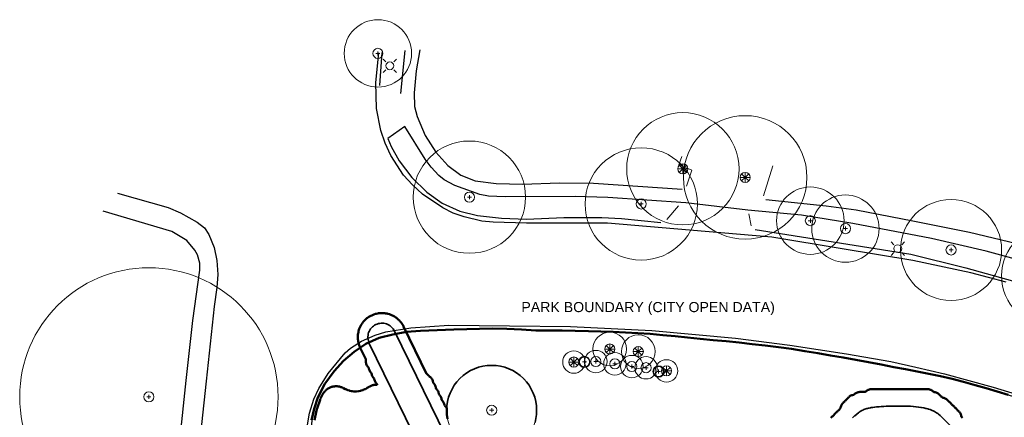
# Model space of a CAD drawing. Header units: metres. Extents: x -6559 to -6383, y 5654606 to 5654801.
# Tile 21 of 31: x -6559 to -6472, y 5654766 to 5654801. Entities that reach past the tile are written whole.
import ezdxf
from ezdxf.enums import TextEntityAlignment as Align

# ---------------------------------------------------------------- set-up
doc = ezdxf.new("R2010")
doc.units = ezdxf.units.M
doc.header["$LTSCALE"] = 0.5
for name, pattern in [('DASHED', [9, 6, -3]), ('DOT', [1.5, 0, -1.5]), ('PHANTOM', [22, 12, -2, 2, -2, 2, -2])]:
    doc.linetypes.add(name, pattern=pattern)
for name, color, linetype, lineweight in [('L-HARD-PAVE', 8, 'Continuous', 35), ('L-PLNT-PROT', 1, 'DASHED', 35), ('L-PLNT-TEXT', 3, 'Continuous', 18), ('L-SITE-LIMIT', 6, 'PHANTOM', 50), ('V-PROP-LINE', 7, 'PHANTOM', 50), ('V-PROP-TEXT', 7, 'Continuous', 18), ('V-ROAD-CURB', 7, 'Continuous', 25), ('V-ROAD-DW', 8, 'Continuous', 18), ('V-ROAD-SW', 8, 'Continuous', 25), ('V-UTIL-ELEC', 1, 'Continuous', 18), ('V-VEG-CANOPY', 92, 'Continuous', 13), ('V-VEG-TREE', 94, 'Continuous', 18)]:
    doc.layers.add(name, color=color, linetype=linetype, lineweight=lineweight)
doc.styles.add('BR-STD', font='arial.ttf')

# ---------------------------------------------------------------- blocks, each defined once
blk = doc.blocks.new('UTIL-LIGHT')
at = {"color": 0, "lineweight": -2}
for p, q in [((-0.71, 0.71), (-1.2, 1.2)), ((0.71, 0.71), (1.2, 1.2)), ((-0.71, -0.71), (-1.2, -1.2)), ((0.71, -0.71), (1.2, -1.2))]:
    blk.add_line(p, q, dxfattribs=at)
blk.add_circle((0, 0), 0.7, dxfattribs=at)
blk = doc.blocks.new('VEG-TREE-DECID')
at = {"color": 0, "lineweight": -2}
for p, q in [((-0.6, 0), (0.6, 0)), ((0, -0.6), (0, 0.6))]:
    blk.add_line(p, q, dxfattribs=at)
blk.add_circle((0, 0), 1.5, dxfattribs=at)
blk = doc.blocks.new('VEG-TREE-CONIF')
at = {"color": 0, "lineweight": -2}
for q in [(-1.5, 0), (-1.06, 1.06), (-1.06, -1.06), (0, 1.5), (1.06, 1.06), (1.5, 0), (0, -1.5), (1.06, -1.06)]:
    blk.add_line((0, 0), q, dxfattribs=at)
blk.add_circle((0, 0), 1.5, dxfattribs=at)

msp = doc.modelspace()

# ---------------------------------------------------------------- linework, layer by layer
at = {"layer": 'L-HARD-PAVE'}
for points in [[(-6523.658, 5654763.285), (-6528.187, 5654772.581), (-6528.236, 5654772.693), (-6528.273, 5654772.81), (-6528.298, 5654772.93), (-6528.311, 5654773.052), (-6528.313, 5654773.175), (-6528.302, 5654773.297), (-6528.28, 5654773.418), (-6528.245, 5654773.535), (-6528.2, 5654773.649), (-6528.143, 5654773.758), (-6528.076, 5654773.861), (-6528, 5654773.957), (-6527.914, 5654774.044), (-6527.82, 5654774.123), (-6527.719, 5654774.193), (-6527.611, 5654774.252), (-6527.498, 5654774.3), (-6527.381, 5654774.337), (-6527.261, 5654774.362), (-6527.139, 5654774.376), (-6527.017, 5654774.377), (-6526.895, 5654774.367), (-6526.774, 5654774.344), (-6526.656, 5654774.31), (-6526.542, 5654774.264), (-6526.434, 5654774.208), (-6526.331, 5654774.141), (-6526.235, 5654774.064), (-6526.147, 5654773.978), (-6526.068, 5654773.884), (-6525.999, 5654773.783), (-6525.94, 5654773.676), (-6521.412, 5654764.381)], [(-6485.189, 5654765.946), (-6484.994, 5654766.118), (-6484.974, 5654766.135), (-6484.812, 5654766.272), (-6484.779, 5654766.298), (-6484.651, 5654766.4), (-6484.59, 5654766.445), (-6484.494, 5654766.511), (-6484.34, 5654766.602), (-6484.278, 5654766.634), (-6484.167, 5654766.682), (-6484.091, 5654766.712), (-6484.007, 5654766.741), (-6483.917, 5654766.768), (-6483.851, 5654766.786), (-6483.747, 5654766.812), (-6483.694, 5654766.823), (-6483.577, 5654766.847), (-6483.535, 5654766.855), (-6483.404, 5654766.876), (-6483.369, 5654766.881), (-6483.224, 5654766.901), (-6483.195, 5654766.904), (-6483.036, 5654766.922), (-6483.012, 5654766.925), (-6482.84, 5654766.94), (-6482.818, 5654766.942), (-6482.633, 5654766.956), (-6482.614, 5654766.957), (-6482.415, 5654766.969), (-6482.399, 5654766.969), (-6482.186, 5654766.979), (-6482.172, 5654766.98), (-6481.945, 5654766.988), (-6481.933, 5654766.988), (-6481.693, 5654766.994), (-6481.681, 5654766.994), (-6481.427, 5654766.998), (-6481.417, 5654766.998), (-6481.15, 5654767), (-6481.141, 5654767), (-6480.859, 5654767), (-6480.841, 5654767), (-6480.574, 5654766.996), (-6480.553, 5654766.996), (-6480.299, 5654766.988), (-6480.277, 5654766.987), (-6480.037, 5654766.975), (-6480.012, 5654766.974), (-6479.785, 5654766.958), (-6479.757, 5654766.956), (-6479.544, 5654766.936), (-6479.512, 5654766.933), (-6479.313, 5654766.909), (-6479.277, 5654766.905), (-6479.091, 5654766.877), (-6479.05, 5654766.87), (-6478.878, 5654766.839), (-6478.83, 5654766.83), (-6478.672, 5654766.794), (-6478.617, 5654766.781), (-6478.473, 5654766.742), (-6478.409, 5654766.723), (-6478.278, 5654766.68), (-6478.204, 5654766.653), (-6478.087, 5654766.606), (-6478, 5654766.568), (-6477.897, 5654766.517), (-6477.797, 5654766.462), (-6477.707, 5654766.408), (-6477.595, 5654766.331), (-6477.519, 5654766.272), (-6477.397, 5654766.165), (-6475.335, 5654764.103)]]:
    msp.add_lwpolyline(points, dxfattribs=at)
at = {"layer": 'L-PLNT-PROT'}
msp.add_lwpolyline([(-6521.22, 5654765.844), (-6521.278, 5654766.232), (-6521.297, 5654766.624), (-6521.278, 5654767.016), (-6521.22, 5654767.404), (-6521.125, 5654767.785), (-6520.993, 5654768.155), (-6520.825, 5654768.51), (-6520.623, 5654768.846), (-6520.389, 5654769.162), (-6520.125, 5654769.452), (-6519.835, 5654769.716), (-6519.519, 5654769.95), (-6519.183, 5654770.152), (-6518.828, 5654770.32), (-6518.458, 5654770.452), (-6518.077, 5654770.547), (-6517.689, 5654770.605), (-6517.297, 5654770.624), (-6516.905, 5654770.605), (-6516.517, 5654770.547), (-6516.136, 5654770.452), (-6515.766, 5654770.32), (-6515.411, 5654770.152), (-6515.075, 5654769.95), (-6514.759, 5654769.716), (-6514.469, 5654769.452), (-6514.205, 5654769.162), (-6513.971, 5654768.846), (-6513.769, 5654768.51), (-6513.601, 5654768.155), (-6513.469, 5654767.785), (-6513.374, 5654767.404), (-6513.316, 5654767.016), (-6513.297, 5654766.624), (-6513.316, 5654766.232), (-6513.419, 5654765.538)], dxfattribs=at)
at = {"layer": 'L-PLNT-TEXT', "linetype": 'DOT'}
msp.add_circle((-6517.297, 5654766.624), 4, dxfattribs=at)
at = {"layer": 'L-SITE-LIMIT'}
for points in [[(-6533.064, 5654765.747), (-6532.88, 5654766.612), (-6532.87, 5654766.655), (-6532.851, 5654766.724), (-6532.838, 5654766.766), (-6532.566, 5654767.564), (-6532.547, 5654767.614), (-6532.514, 5654767.693), (-6532.491, 5654767.742), (-6532.348, 5654768.023), (-6532.331, 5654768.055), (-6532.302, 5654768.105), (-6532.263, 5654768.166), (-6532.23, 5654768.213), (-6532.185, 5654768.27), (-6532.148, 5654768.314), (-6532.098, 5654768.367), (-6532.056, 5654768.406), (-6532.001, 5654768.454), (-6531.956, 5654768.49), (-6531.897, 5654768.531), (-6531.848, 5654768.563), (-6531.785, 5654768.599), (-6531.734, 5654768.625), (-6531.668, 5654768.655), (-6531.614, 5654768.676), (-6531.546, 5654768.699), (-6531.49, 5654768.715), (-6531.42, 5654768.732), (-6531.363, 5654768.743), (-6531.291, 5654768.752), (-6531.234, 5654768.757), (-6531.161, 5654768.76), (-6531.103, 5654768.76), (-6531.031, 5654768.755), (-6530.974, 5654768.749), (-6530.902, 5654768.738), (-6530.846, 5654768.727), (-6530.775, 5654768.709), (-6530.72, 5654768.692), (-6530.652, 5654768.667), (-6530.599, 5654768.645), (-6530.533, 5654768.614), (-6530.502, 5654768.597), (-6530.499, 5654768.596), (-6530.338, 5654768.509), (-6530.338, 5654768.509), (-6530.291, 5654768.487), (-6530.153, 5654768.43), (-6530.105, 5654768.413), (-6529.962, 5654768.369), (-6529.912, 5654768.357), (-6529.765, 5654768.328), (-6529.714, 5654768.32), (-6529.565, 5654768.306), (-6529.514, 5654768.303), (-6529.364, 5654768.303), (-6529.313, 5654768.306), (-6529.164, 5654768.32), (-6529.113, 5654768.328), (-6528.966, 5654768.357), (-6528.916, 5654768.369), (-6528.773, 5654768.413), (-6528.725, 5654768.43), (-6528.587, 5654768.487), (-6528.54, 5654768.509), (-6528.408, 5654768.58), (-6528.364, 5654768.606), (-6528.266, 5654768.672), (-6528.237, 5654768.69), (-6528.19, 5654768.719), (-6528.13, 5654768.751), (-6528.081, 5654768.775), (-6528.018, 5654768.802), (-6527.967, 5654768.821), (-6527.902, 5654768.843), (-6527.849, 5654768.857), (-6527.783, 5654768.873), (-6527.729, 5654768.882), (-6527.661, 5654768.891), (-6527.607, 5654768.896), (-6527.538, 5654768.899), (-6527.493, 5654768.899), (-6527.497, 5654768.939), (-6527.504, 5654768.944), (-6527.556, 5654768.996), (-6527.602, 5654769.053), (-6527.643, 5654769.115), (-6527.678, 5654769.179), (-6527.706, 5654769.247), (-6527.727, 5654769.318), (-6527.742, 5654769.39), (-6527.747, 5654769.439), (-6527.754, 5654769.444), (-6527.806, 5654769.496), (-6527.852, 5654769.553), (-6527.893, 5654769.615), (-6527.928, 5654769.679), (-6527.956, 5654769.747), (-6527.977, 5654769.818), (-6527.992, 5654769.89), (-6527.997, 5654769.939), (-6528.004, 5654769.944), (-6528.056, 5654769.996), (-6528.102, 5654770.053), (-6528.143, 5654770.115), (-6528.178, 5654770.179), (-6528.206, 5654770.247), (-6528.227, 5654770.318), (-6528.242, 5654770.39), (-6528.247, 5654770.439), (-6528.254, 5654770.444), (-6528.306, 5654770.496), (-6528.352, 5654770.553), (-6528.393, 5654770.615), (-6528.428, 5654770.679), (-6528.456, 5654770.747), (-6528.477, 5654770.818), (-6528.492, 5654770.89), (-6528.499, 5654770.963), (-6528.499, 5654770.966), (-6528.5, 5654771.002), (-6528.5, 5654771.167), (-6528.996, 5654772.186), (-6529.012, 5654772.22), (-6529.066, 5654772.346), (-6529.091, 5654772.415), (-6529.133, 5654772.546), (-6529.152, 5654772.617), (-6529.18, 5654772.752), (-6529.192, 5654772.824), (-6529.207, 5654772.961), (-6529.211, 5654773.034), (-6529.213, 5654773.172), (-6529.21, 5654773.245), (-6529.198, 5654773.382), (-6529.188, 5654773.455), (-6529.163, 5654773.59), (-6529.146, 5654773.662), (-6529.107, 5654773.794), (-6529.083, 5654773.863), (-6529.032, 5654773.991), (-6529.002, 5654774.058), (-6528.938, 5654774.18), (-6528.901, 5654774.243), (-6528.826, 5654774.358), (-6528.783, 5654774.418), (-6528.697, 5654774.525), (-6528.648, 5654774.58), (-6528.552, 5654774.679), (-6528.498, 5654774.729), (-6528.393, 5654774.817), (-6528.335, 5654774.861), (-6528.221, 5654774.939), (-6528.158, 5654774.978), (-6528.038, 5654775.044), (-6527.972, 5654775.076), (-6527.846, 5654775.13), (-6527.777, 5654775.156), (-6527.646, 5654775.197), (-6527.574, 5654775.216), (-6527.44, 5654775.244), (-6527.367, 5654775.256), (-6527.231, 5654775.271), (-6527.157, 5654775.275), (-6527.02, 5654775.277), (-6526.946, 5654775.274), (-6526.809, 5654775.262), (-6526.737, 5654775.252), (-6526.601, 5654775.227), (-6526.53, 5654775.21), (-6526.398, 5654775.172), (-6526.328, 5654775.148), (-6526.201, 5654775.097), (-6526.134, 5654775.066), (-6526.012, 5654775.003), (-6525.948, 5654774.965), (-6525.833, 5654774.89), (-6525.774, 5654774.847), (-6525.667, 5654774.761), (-6525.611, 5654774.713), (-6525.513, 5654774.617), (-6525.463, 5654774.563), (-6525.375, 5654774.457), (-6525.33, 5654774.399), (-6525.253, 5654774.286), (-6525.214, 5654774.223), (-6525.148, 5654774.102), (-6525.131, 5654774.07), (-6523.087, 5654769.875), (-6523.053, 5654769.852), (-6522.996, 5654769.806), (-6522.944, 5654769.754), (-6522.898, 5654769.697), (-6522.86, 5654769.64), (-6522.803, 5654769.602), (-6522.746, 5654769.556), (-6522.694, 5654769.504), (-6522.648, 5654769.447), (-6522.607, 5654769.385), (-6522.572, 5654769.321), (-6522.544, 5654769.253), (-6522.523, 5654769.182), (-6522.508, 5654769.11), (-6522.503, 5654769.061), (-6522.496, 5654769.056), (-6522.444, 5654769.004), (-6522.398, 5654768.947), (-6522.357, 5654768.885), (-6522.322, 5654768.821), (-6522.294, 5654768.753), (-6522.273, 5654768.682), (-6522.258, 5654768.61), (-6522.253, 5654768.561), (-6522.246, 5654768.556), (-6522.194, 5654768.504), (-6522.148, 5654768.447), (-6522.107, 5654768.385), (-6522.072, 5654768.321), (-6522.044, 5654768.253), (-6522.023, 5654768.182), (-6522.008, 5654768.11), (-6522.003, 5654768.061), (-6521.996, 5654768.056), (-6521.944, 5654768.004), (-6521.898, 5654767.947), (-6521.857, 5654767.885), (-6521.822, 5654767.821), (-6521.794, 5654767.753), (-6521.773, 5654767.682), (-6521.758, 5654767.61), (-6521.753, 5654767.561), (-6521.746, 5654767.556), (-6521.694, 5654767.504), (-6521.648, 5654767.447), (-6521.607, 5654767.385), (-6521.572, 5654767.321), (-6521.544, 5654767.253), (-6521.523, 5654767.182), (-6521.508, 5654767.11), (-6521.503, 5654767.061), (-6521.496, 5654767.056), (-6521.444, 5654767.004), (-6521.398, 5654766.947), (-6521.36, 5654766.89), (-6521.303, 5654766.852), (-6521.286, 5654766.838), (-6521.297, 5654766.624), (-6521.278, 5654766.232), (-6521.22, 5654765.844)], [(-6487.102, 5654765.947), (-6487.056, 5654766.004), (-6487.004, 5654766.056), (-6486.947, 5654766.102), (-6486.89, 5654766.14), (-6486.852, 5654766.197), (-6486.806, 5654766.254), (-6486.754, 5654766.306), (-6486.697, 5654766.352), (-6486.64, 5654766.39), (-6486.602, 5654766.447), (-6486.556, 5654766.504), (-6486.504, 5654766.556), (-6486.447, 5654766.602), (-6486.39, 5654766.64), (-6486.352, 5654766.697), (-6486.306, 5654766.754), (-6486.254, 5654766.806), (-6486.247, 5654766.811), (-6486.242, 5654766.86), (-6486.227, 5654766.932), (-6486.206, 5654767.003), (-6486.178, 5654767.071), (-6486.143, 5654767.135), (-6486.102, 5654767.197), (-6486.056, 5654767.254), (-6486.004, 5654767.306), (-6485.947, 5654767.352), (-6485.89, 5654767.39), (-6485.852, 5654767.447), (-6485.806, 5654767.504), (-6485.754, 5654767.556), (-6485.697, 5654767.602), (-6485.64, 5654767.64), (-6485.602, 5654767.697), (-6485.556, 5654767.754), (-6485.504, 5654767.806), (-6485.447, 5654767.852), (-6485.385, 5654767.893), (-6485.321, 5654767.928), (-6485.253, 5654767.956), (-6485.182, 5654767.977), (-6485.11, 5654767.992), (-6485.061, 5654767.997), (-6485.056, 5654768.004), (-6485.004, 5654768.056), (-6484.947, 5654768.102), (-6484.885, 5654768.143), (-6484.821, 5654768.178), (-6484.753, 5654768.206), (-6484.682, 5654768.227), (-6484.61, 5654768.242), (-6484.537, 5654768.249), (-6484.534, 5654768.249), (-6484.498, 5654768.25), (-6484.059, 5654768.25), (-6484.056, 5654768.254), (-6484.004, 5654768.306), (-6483.947, 5654768.352), (-6483.885, 5654768.393), (-6483.821, 5654768.428), (-6483.753, 5654768.456), (-6483.682, 5654768.477), (-6483.61, 5654768.492), (-6483.537, 5654768.499), (-6483.534, 5654768.499), (-6483.498, 5654768.5), (-6478.502, 5654768.5), (-6478.466, 5654768.499), (-6478.463, 5654768.499), (-6478.39, 5654768.492), (-6478.318, 5654768.477), (-6478.247, 5654768.456), (-6478.179, 5654768.428), (-6478.115, 5654768.393), (-6478.053, 5654768.352), (-6477.996, 5654768.306), (-6477.944, 5654768.254), (-6477.939, 5654768.247), (-6477.89, 5654768.242), (-6477.818, 5654768.227), (-6477.747, 5654768.206), (-6477.679, 5654768.178), (-6477.615, 5654768.143), (-6477.553, 5654768.102), (-6477.496, 5654768.056), (-6477.444, 5654768.004), (-6477.398, 5654767.947), (-6477.36, 5654767.89), (-6477.303, 5654767.852), (-6477.246, 5654767.806), (-6477.194, 5654767.754), (-6477.189, 5654767.747), (-6477.14, 5654767.742), (-6477.068, 5654767.727), (-6476.997, 5654767.706), (-6476.929, 5654767.678), (-6476.865, 5654767.643), (-6476.803, 5654767.602), (-6476.746, 5654767.556), (-6476.694, 5654767.504), (-6476.648, 5654767.447), (-6476.61, 5654767.39), (-6476.553, 5654767.352), (-6476.496, 5654767.306), (-6476.444, 5654767.254), (-6476.398, 5654767.197), (-6476.36, 5654767.14), (-6476.303, 5654767.102), (-6476.246, 5654767.056), (-6476.194, 5654767.004), (-6476.148, 5654766.947), (-6476.11, 5654766.89), (-6476.053, 5654766.852), (-6475.996, 5654766.806), (-6475.944, 5654766.754), (-6475.898, 5654766.697), (-6475.86, 5654766.64), (-6475.803, 5654766.602), (-6475.746, 5654766.556), (-6475.694, 5654766.504), (-6475.648, 5654766.447), (-6475.607, 5654766.385), (-6475.572, 5654766.321), (-6475.544, 5654766.253), (-6475.523, 5654766.182), (-6475.508, 5654766.11), (-6475.503, 5654766.061), (-6475.496, 5654766.056), (-6475.444, 5654766.004), (-6475.398, 5654765.947)]]:
    msp.add_lwpolyline(points, dxfattribs=at)
at = {"layer": 'V-PROP-LINE'}
for points in [[(-6533.322, 5654765.738), (-6533.105, 5654766.757), (-6532.766, 5654767.753), (-6532.139, 5654768.985), (-6531.321, 5654770.112), (-6530.485, 5654771.016), (-6529.545, 5654771.813), (-6528.484, 5654772.539), (-6527.324, 5654773.059), (-6526.104, 5654773.382), (-6524.877, 5654773.599), (-6523.637, 5654773.709), (-6522.149, 5654773.771), (-6520.659, 5654773.82), (-6519.513, 5654773.85), (-6518.367, 5654773.875), (-6517.221, 5654773.891), (-6515.938, 5654773.874), (-6514.656, 5654773.814)], [(-6514.656, 5654773.814), (-6513.373, 5654773.727), (-6512.2, 5654773.729), (-6511.027, 5654773.716), (-6509.854, 5654773.695), (-6508.681, 5654773.668), (-6507.582, 5654773.639), (-6506.483, 5654773.605), (-6505.384, 5654773.56), (-6504.286, 5654773.5), (-6503.189, 5654773.418), (-6502.078, 5654773.317), (-6500.967, 5654773.212), (-6499.857, 5654773.103), (-6498.747, 5654772.992), (-6497.587, 5654772.878), (-6496.426, 5654772.762), (-6495.266, 5654772.645), (-6494.106, 5654772.524), (-6492.946, 5654772.398), (-6491.772, 5654772.253), (-6490.601, 5654772.081), (-6489.432, 5654771.893), (-6488.264, 5654771.698), (-6487.136, 5654771.506), (-6486.01, 5654771.308), (-6484.885, 5654771.105), (-6483.76, 5654770.898), (-6482.637, 5654770.685), (-6481.513, 5654770.469), (-6480.472, 5654770.269), (-6479.431, 5654770.07), (-6478.39, 5654769.864), (-6477.353, 5654769.647), (-6476.32, 5654769.413), (-6475.293, 5654769.156), (-6474.273, 5654768.87), (-6473.296, 5654768.58), (-6472.318, 5654768.289), (-6471.341, 5654767.998)]]:
    msp.add_lwpolyline(points, dxfattribs=at)
at = {"layer": 'V-ROAD-CURB'}
for points in [[(-6525.376, 5654794.844), (-6524.983, 5654798.669)], [(-6471.507, 5654778.045), (-6474.658, 5654778.859), (-6479.826, 5654779.96), (-6486.099, 5654781.002), (-6492.36, 5654782.054), (-6499.68, 5654782.674), (-6506.983, 5654783.292), (-6514.19, 5654783.284), (-6517.154, 5654783.364), (-6518.159, 5654783.473), (-6519.755, 5654783.841), (-6520.733, 5654784.189), (-6521.655, 5654784.663), (-6523.458, 5654785.884), (-6524.358, 5654786.696), (-6525.155, 5654787.566), (-6526.285, 5654789.306), (-6526.783, 5654790.416), (-6527.152, 5654791.554), (-6527.536, 5654793.503), (-6527.611, 5654795.82), (-6527.329, 5654798.468)], [(-6468.404, 5654779.443), (-6473.286, 5654780.789), (-6478.143, 5654781.921), (-6485.154, 5654783.267), (-6489.736, 5654783.988), (-6494.489, 5654784.437), (-6500.027, 5654785.084), (-6506.968, 5654785.565), (-6509.859, 5654785.669), (-6516.09, 5654785.623), (-6517.568, 5654785.689), (-6518.356, 5654785.836), (-6520.566, 5654786.65), (-6521.513, 5654787.162), (-6522.002, 5654787.542), (-6522.696, 5654788.29), (-6523.222, 5654788.987), (-6525.026, 5654791.892)], [(-6550.602, 5654785.952), (-6546.096, 5654784.669), (-6545.002, 5654784.215), (-6543.513, 5654783.388), (-6542.868, 5654782.872), (-6542.477, 5654782.28), (-6542.004, 5654781.128), (-6541.748, 5654779.95), (-6541.68, 5654778.723), (-6541.747, 5654777.548), (-6541.996, 5654775.852), (-6542.715, 5654769.216), (-6543.428, 5654762.583)], [(-6475.104, 5654779.295), (-6468.408, 5654777.442)], [(-6534.001, 5654763.386), (-6533.525, 5654766.367), (-6533.139, 5654767.602), (-6532.671, 5654768.566), (-6531.839, 5654769.883), (-6530.329, 5654771.745), (-6529.852, 5654772.143), (-6528.894, 5654772.772), (-6527.652, 5654773.316), (-6526.713, 5654773.617), (-6524.485, 5654773.97), (-6521.121, 5654774.198), (-6515.704, 5654774.14), (-6510.291, 5654774.081), (-6503.05, 5654773.736), (-6495.608, 5654773.055), (-6490.772, 5654772.418), (-6485.719, 5654771.648), (-6481.787, 5654770.954), (-6479.537, 5654770.469), (-6477.01, 5654769.878), (-6472.656, 5654768.693), (-6464.257, 5654766.138)], [(-6465.598, 5654766.24), (-6474.666, 5654768.982), (-6478.071, 5654769.8)]]:
    msp.add_lwpolyline(points, dxfattribs=at)
at = {"layer": 'V-ROAD-DW'}
for points in [[(-6499.96, 5654786.57), (-6499.494, 5654788.014), (-6500.653, 5654788.484), (-6500.361, 5654789.22)], [(-6492.276, 5654788.405), (-6493.114, 5654785.712)], [(-6501.715, 5654783.604), (-6500.665, 5654784.831)], [(-6494.421, 5654784.129), (-6494.202, 5654783.064)]]:
    msp.add_lwpolyline(points, dxfattribs=at)
at = {"layer": 'V-ROAD-SW'}
for points in [[(-6523.692, 5654798.732), (-6524.009, 5654796.843), (-6524.19, 5654794.909), (-6524.156, 5654793.69), (-6523.942, 5654792.8), (-6523.21, 5654791.092), (-6522.274, 5654789.611), (-6521.187, 5654788.42), (-6520.039, 5654787.562), (-6518.757, 5654787.059), (-6516.902, 5654786.808), (-6514.531, 5654786.759), (-6511.297, 5654786.887), (-6508.223, 5654786.844), (-6500.355, 5654786.31)], [(-6527.081, 5654798.501), (-6527.276, 5654795.548)], [(-6525.024, 5654791.893), (-6526.534, 5654790.815), (-6526.238, 5654790.118), (-6525.519, 5654788.849), (-6524.389, 5654787.356), (-6523.056, 5654786.043), (-6521.69, 5654785.079), (-6520.126, 5654784.356), (-6518.568, 5654783.966), (-6516.437, 5654783.718), (-6514.185, 5654783.648), (-6510.871, 5654783.778), (-6507.507, 5654783.784), (-6505.738, 5654783.695), (-6502.252, 5654783.344)], [(-6492.894, 5654785.381), (-6487.539, 5654784.845), (-6484.854, 5654784.483), (-6479.808, 5654783.496), (-6474.774, 5654782.498), (-6470.562, 5654781.48), (-6464.565, 5654779.725)], [(-6545.061, 5654763.91), (-6544.474, 5654769.266), (-6543.889, 5654774.621), (-6543.262, 5654779.101), (-6543.276, 5654779.735), (-6543.484, 5654780.454), (-6543.708, 5654780.895), (-6544.421, 5654781.751), (-6545.755, 5654782.545), (-6551.883, 5654784.345)], [(-6493.841, 5654782.709), (-6486.914, 5654781.612), (-6479.993, 5654780.512), (-6475.104, 5654779.294)], [(-6478.069, 5654769.796), (-6486.263, 5654771.356), (-6491.991, 5654772.286), (-6497.962, 5654772.883), (-6503.932, 5654773.481), (-6510.853, 5654773.683), (-6517.76, 5654773.884), (-6523.792, 5654773.703), (-6525.594, 5654773.483), (-6527.589, 5654772.964), (-6528.51, 5654772.525), (-6529.209, 5654772.066), (-6530.71, 5654770.796), (-6531.424, 5654769.993), (-6532.199, 5654768.889), (-6532.724, 5654767.855), (-6533.221, 5654766.32), (-6534.062, 5654759.744)]]:
    msp.add_lwpolyline(points, dxfattribs=at)
at = {"layer": 'V-VEG-CANOPY'}
for centre, radius in [((-6527.42, 5654798.413), 3), ((-6500.281, 5654788.131), 5), ((-6494.737, 5654787.362), 5.5), ((-6519.279, 5654785.606), 5), ((-6503.986, 5654784.997), 5), ((-6488.938, 5654783.51), 3), ((-6485.815, 5654782.801), 3), ((-6476.415, 5654780.899), 4.5), ((-6467.418, 5654778.583), 4.5), ((-6547.802, 5654767.817), 11.5), ((-6506.788, 5654772.079), 1.5), ((-6504.248, 5654771.847), 1.5), ((-6509.979, 5654770.919), 1), ((-6509.041, 5654770.928), 0.5), ((-6508.028, 5654770.959), 1), ((-6506.33, 5654770.757), 1), ((-6504.821, 5654770.512), 1), ((-6503.562, 5654770.412), 1), ((-6517.297, 5654766.624), 4), ((-6502.444, 5654770.075), 0.5), ((-6501.742, 5654770.125), 1)]:
    msp.add_circle(centre, radius, dxfattribs=at)

# ---------------------------------------------------------------- block references
at = {"layer": 'V-UTIL-ELEC', "xscale": 0.5, "yscale": 0.5}
for p in [(-6526.361, 5654797.305), (-6481.158, 5654781.017)]:
    msp.add_blockref('UTIL-LIGHT', p, dxfattribs=at)
at = {"layer": 'V-VEG-TREE', "xscale": 0.3, "yscale": 0.3}
for name, p in [('VEG-TREE-DECID', (-6527.42, 5654798.413)), ('VEG-TREE-CONIF', (-6500.281, 5654788.131)), ('VEG-TREE-CONIF', (-6494.737, 5654787.362)), ('VEG-TREE-DECID', (-6519.279, 5654785.606)), ('VEG-TREE-DECID', (-6503.986, 5654784.997)), ('VEG-TREE-DECID', (-6488.938, 5654783.51)), ('VEG-TREE-DECID', (-6485.815, 5654782.801)), ('VEG-TREE-DECID', (-6476.415, 5654780.899)), ('VEG-TREE-CONIF', (-6506.788, 5654772.079)), ('VEG-TREE-CONIF', (-6504.248, 5654771.847)), ('VEG-TREE-CONIF', (-6509.979, 5654770.919)), ('VEG-TREE-DECID', (-6509.041, 5654770.928)), ('VEG-TREE-DECID', (-6508.028, 5654770.959)), ('VEG-TREE-DECID', (-6506.33, 5654770.757)), ('VEG-TREE-DECID', (-6504.821, 5654770.512)), ('VEG-TREE-DECID', (-6503.562, 5654770.412)), ('VEG-TREE-DECID', (-6502.444, 5654770.075)), ('VEG-TREE-CONIF', (-6501.742, 5654770.125)), ('VEG-TREE-DECID', (-6547.802, 5654767.817)), ('VEG-TREE-DECID', (-6517.297, 5654766.624))]:
    msp.add_blockref(name, p, dxfattribs=at)

# ---------------------------------------------------------------- texts
at = {"layer": 'V-PROP-TEXT', "style": 'BR-STD'}
msp.add_text('PARK BOUNDARY (CITY OPEN DATA)', height=0.9, dxfattribs=at).set_placement((-6514.656, 5654775.814), align=Align.MIDDLE_LEFT)

doc.saveas('drawing.dxf')
